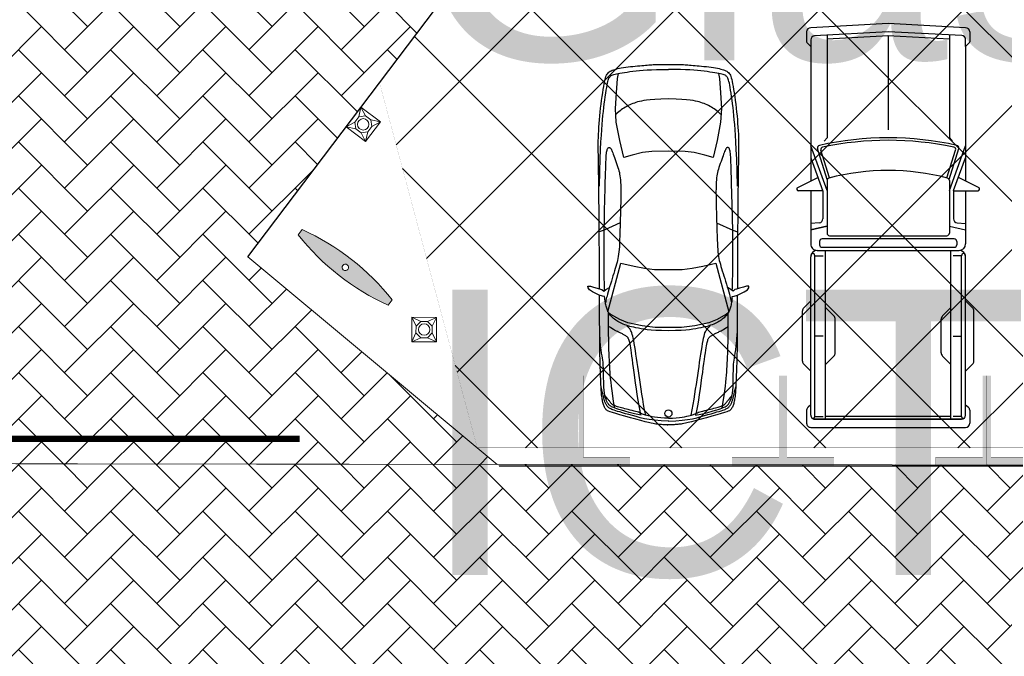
# Model space of a CAD drawing. Header units: millimetres. Extents: x 747415 to 1601423, y -236173 to 551995.
# Tile 229 of 256: x 971299 to 983374, y 145864 to 153669. Entities that reach past the tile are written whole.
import ezdxf
from ezdxf.lldxf.tags import DXFTag

# ---------------------------------------------------------------- set-up
doc = ezdxf.new("R2010")
doc.units = ezdxf.units.MM
doc.header["$LTSCALE"] = 100
doc.header["$MEASUREMENT"] = 0
doc.linetypes.add('DASHED2', pattern=[9.525, 6.35, -3.175])
doc.layers.get('0').update_dxf_attribs({"linetype": 'CONTINUOUS', "lineweight": 0})
for name, color, linetype in [('CONTROL_POINTS', 140, 'CONTINUOUS'), ('T--A9041_VERHARDING_Parkeren', 9, 'CONTINUOUS'), ('T--L9041_VERHARDING_Wegen', 7, 'CONTINUOUS'), ('T--L9064_Glasvezel', 54, 'CONTINUOUS'), ('T--L9082_INRICHTING_SPECIFIEK_Auto', 8, 'CONTINUOUS')]:
    doc.layers.add(name, color=color, linetype=linetype)
for name, color, linetype, lineweight in [('T--A9041_VERHARDING_Wegen', 21, 'CONTINUOUS', 0), ('T--A9042_BEPLANTING', 90, 'CONTINUOUS', 0), ('T--L9064_ICT', 170, 'ICT_LEIDING', 0), ('T--L9067_BEHEERVOORZIENING_Belijning', 7, 'DASHED2', 0), ('T--L9071_TERREINMEUBILAIR_Bank', 250, 'CONTINUOUS', 0)]:
    doc.layers.add(name, color=color, linetype=linetype, lineweight=lineweight)
doc.layers.add('T--A9072_BELIJNING', color=7, linetype='CONTINUOUS', lineweight=0, true_color=0xffffff)
doc.styles.get("Standard").update_dxf_attribs({"font": 'arial.ttf'})
tags = doc.linetypes.add('ICT_LEIDING', pattern='A,12.7,-5.08,["ICT",Standard,S=2.54,R=0,X=-2.54,Y=-1.27],-7.62', length=25.4).pattern_tags.tags
tags[6] = DXFTag(74, 10)

# ---------------------------------------------------------------- blocks, each defined once
blk = doc.blocks.new('auto107')
at = {"linetype": 'Continuous'}
for points in [[(1624, 1646), (1643, 1648), (1649, 1673), (1663, 1714), (1701, 1796), (1725, 1834), (1751, 1851), (1773, 1853), (1771, 1823), (1761, 1785), (1748, 1738), (1734, 1699), (1732, 1681), (1712, 1659), (1731, 1633), (1755, 1589)], [(72, 923), (73, 936), (74, 950), (75, 965), (76, 979), (78, 994), (79, 1008), (80, 1021), (82, 1035), (86, 1053), (91, 1077), (99, 1109), (110, 1151), (124, 1205), (141, 1267), (159, 1333), (178, 1399), (195, 1460), (210, 1512), (222, 1552), (232, 1580), (239, 1600), (245, 1613), (250, 1622), (256, 1628), (263, 1634), (270, 1640), (279, 1645), (288, 1650), (299, 1655), (309, 1660), (321, 1664), (333, 1667), (346, 1670), (360, 1673), (374, 1676), (388, 1678), (404, 1680), (421, 1683), (441, 1685), (465, 1687), (495, 1689), (531, 1691), (575, 1694), (624, 1696), (677, 1698), (730, 1700), (783, 1702), (832, 1704), (877, 1705), (927, 1706), (991, 1707), (1080, 1708), (1204, 1709), (1373, 1710), (1592, 1711), (1662, 1711)], [(117, 863), (120, 955), (127, 1033), (136, 1101), (147, 1161), (159, 1213), (172, 1262), (185, 1308), (197, 1351), (208, 1391), (219, 1428), (229, 1461), (237, 1489), (245, 1513), (251, 1532), (256, 1548), (261, 1561), (266, 1572), (271, 1581), (276, 1589), (281, 1597), (287, 1604), (293, 1610), (300, 1616), (307, 1622), (315, 1627), (322, 1631), (330, 1635), (338, 1639), (346, 1642), (354, 1645), (362, 1648), (370, 1650), (378, 1653), (386, 1655), (396, 1658), (407, 1660), (420, 1664), (435, 1668), (453, 1672), (476, 1678), (503, 1684), (536, 1691)], [(189, 1200), (208, 1282), (224, 1348), (238, 1401), (250, 1442), (260, 1473), (269, 1499), (276, 1520), (283, 1537), (289, 1551), (294, 1563), (300, 1572), (305, 1581), (312, 1588), (318, 1595), (326, 1601), (333, 1607), (341, 1612), (349, 1616), (357, 1621), (366, 1624), (375, 1628), (384, 1631), (394, 1634), (404, 1637), (415, 1641), (427, 1644), (440, 1647), (454, 1650), (470, 1652), (487, 1655), (505, 1656), (525, 1658), (546, 1659), (568, 1659), (591, 1660), (613, 1660), (636, 1661), (659, 1661), (681, 1662), (704, 1662), (726, 1663), (749, 1663), (771, 1664), (793, 1665), (816, 1666), (840, 1668), (864, 1671), (890, 1675), (917, 1680), (950, 1685), (990, 1691), (1041, 1697), (1107, 1703), (1190, 1709)], [(1738, 1711), (1849, 1712), (2125, 1713), (2402, 1715), (2663, 1717), (2889, 1718), (3067, 1720), (3202, 1722), (3301, 1724), (3373, 1725), (3428, 1726), (3472, 1726), (3514, 1726), (3555, 1726), (3596, 1725), (3637, 1723), (3678, 1721), (3722, 1719), (3766, 1715), (3812, 1711), (3860, 1707), (3907, 1702), (3955, 1697), (4003, 1691), (4050, 1685), (4096, 1678), (4140, 1672), (4181, 1665), (4218, 1659), (4252, 1653), (4280, 1648), (4304, 1643), (4325, 1637), (4342, 1632), (4357, 1626), (4369, 1619), (4380, 1611), (4390, 1602), (4398, 1592), (4406, 1580), (4413, 1568), (4419, 1555), (4424, 1541), (4429, 1525), (4434, 1508), (4439, 1489), (4443, 1468), (4447, 1444), (4451, 1418), (4455, 1390), (4459, 1361), (4463, 1331), (4466, 1301), (4469, 1272), (4472, 1244), (4475, 1217), (4477, 1192), (4479, 1168), (4481, 1146), (4483, 1125), (4484, 1106), (4486, 1088), (4487, 1070), (4488, 1052), (4488, 1033), (4489, 1013), (4489, 992), (4489, 968), (4490, 944), (4490, 918), (4490, 892), (4490, 866), (4490, 840), (4490, 813), (4490, 788), (4489, 763), (4489, 740), (4489, 718), (4488, 698), (4488, 680), (4487, 662), (4486, 644), (4484, 626), (4483, 607), (4481, 586), (4479, 564), (4477, 540), (4475, 515), (4472, 488), (4469, 460), (4466, 431), (4463, 401), (4459, 371), (4455, 341), (4451, 313), (4447, 287), (4443, 264), (4439, 243), (4434, 224), (4429, 207), (4424, 191), (4419, 177), (4413, 164), (4406, 151), (4398, 140), (4390, 130), (4380, 121), (4369, 113), (4357, 106), (4342, 100), (4325, 95), (4304, 89), (4280, 84), (4252, 79), (4218, 73), (4181, 66), (4140, 60), (4096, 53), (4050, 47), (4003, 41), (3955, 35), (3907, 30), (3860, 25), (3812, 20), (3766, 17), (3722, 13), (3678, 11), (3637, 8), (3596, 7), (3555, 6), (3514, 5), (3472, 5), (3428, 6), (3373, 7), (3301, 8), (3202, 10), (3067, 12), (2889, 13), (2663, 15), (2402, 17), (2125, 18), (1849, 20), (1738, 20)], [(2998, 1713), (3180, 1707), (3327, 1703), (3446, 1698), (3543, 1693), (3622, 1688), (3690, 1684), (3752, 1679), (3810, 1674), (3863, 1669), (3913, 1664), (3961, 1658), (4007, 1653), (4052, 1647), (4095, 1641), (4136, 1635), (4173, 1629), (4207, 1623), (4237, 1618), (4261, 1613), (4281, 1608), (4297, 1604), (4310, 1599), (4320, 1595), (4329, 1591), (4336, 1586), (4342, 1581), (4348, 1576), (4353, 1569), (4357, 1560), (4361, 1549), (4366, 1536), (4370, 1521), (4374, 1503), (4379, 1483), (4383, 1460), (4388, 1434), (4392, 1405), (4397, 1374), (4402, 1340), (4406, 1303), (4411, 1263), (4415, 1221), (4419, 1177), (4422, 1128), (4425, 1074), (4427, 1013), (4428, 944), (4429, 866)], [(154, 865), (155, 916), (158, 960), (162, 1000), (166, 1035), (171, 1065), (176, 1091), (181, 1113), (186, 1132), (191, 1147), (195, 1161), (200, 1172), (204, 1182), (208, 1191), (212, 1201), (216, 1210), (220, 1221), (225, 1234), (229, 1249), (235, 1268), (240, 1288), (246, 1311), (252, 1334), (258, 1358), (264, 1381), (269, 1402), (275, 1423), (280, 1442), (285, 1459), (289, 1475), (294, 1489), (297, 1501), (301, 1512), (304, 1521), (307, 1529), (310, 1536), (313, 1542), (316, 1548), (320, 1553), (324, 1558), (328, 1562), (333, 1567), (338, 1571), (344, 1576), (350, 1580), (357, 1585), (364, 1590), (370, 1595), (377, 1601), (384, 1606), (392, 1613), (401, 1620), (411, 1628), (424, 1637), (440, 1648)], [(189, 1203), (243, 1214), (305, 1226), (372, 1237), (443, 1248), (514, 1258), (584, 1268), (651, 1277), (713, 1286), (771, 1294), (824, 1301), (872, 1308), (915, 1314), (954, 1319), (987, 1324), (1016, 1329), (1041, 1333), (1062, 1337), (1080, 1341), (1095, 1344), (1107, 1347), (1117, 1351), (1125, 1354), (1132, 1358), (1138, 1361), (1143, 1365), (1148, 1369), (1152, 1374), (1156, 1379), (1160, 1384), (1164, 1390), (1168, 1397), (1172, 1405), (1177, 1413), (1181, 1421), (1186, 1430), (1190, 1439), (1195, 1448), (1199, 1458), (1204, 1468), (1208, 1479), (1214, 1490), (1219, 1501), (1226, 1513), (1233, 1527), (1242, 1541), (1252, 1558), (1263, 1577), (1276, 1600)], [(275, 1525), (356, 1538), (428, 1549), (490, 1557), (545, 1564), (594, 1570), (638, 1575), (679, 1579), (718, 1582), (755, 1584), (792, 1586), (829, 1588), (866, 1590), (906, 1592), (948, 1593), (991, 1595), (1035, 1596), (1081, 1597), (1129, 1598), (1177, 1599), (1227, 1600), (1278, 1600), (1330, 1600), (1384, 1600), (1439, 1600)], [(1624, 86), (1616, 87), (1606, 88), (1595, 89), (1583, 90), (1570, 92), (1556, 95), (1541, 98), (1527, 101), (1513, 105), (1500, 109), (1488, 113), (1476, 118), (1465, 123), (1454, 129), (1444, 135), (1434, 141), (1424, 148), (1414, 156), (1404, 164), (1395, 173), (1385, 183), (1375, 194), (1366, 206), (1356, 218), (1347, 232), (1338, 246), (1329, 261), (1321, 277), (1313, 294), (1306, 311), (1299, 329), (1292, 349), (1286, 370), (1279, 391), (1273, 415), (1267, 440), (1261, 468), (1255, 497), (1249, 530), (1243, 565), (1238, 606), (1233, 654), (1229, 711), (1227, 781), (1226, 866), (1227, 951), (1229, 1021), (1233, 1078), (1238, 1126), (1243, 1167), (1249, 1202), (1255, 1235), (1261, 1264), (1267, 1292), (1273, 1317), (1279, 1340), (1286, 1362), (1292, 1383), (1299, 1402), (1306, 1421), (1313, 1438), (1321, 1455), (1329, 1471), (1338, 1486), (1347, 1500), (1356, 1513), (1366, 1526), (1375, 1538), (1385, 1549), (1395, 1559), (1404, 1568), (1414, 1576), (1424, 1584), (1434, 1591), (1444, 1597), (1454, 1603), (1465, 1609), (1476, 1614), (1488, 1619), (1500, 1623), (1513, 1627), (1527, 1631), (1541, 1634), (1556, 1637), (1570, 1639), (1583, 1641), (1595, 1643), (1606, 1644), (1616, 1645), (1624, 1646)], [(1719, 1649), (1748, 1650), (1781, 1651), (1817, 1652), (1856, 1653), (1897, 1654), (1942, 1655), (1991, 1655), (2045, 1656), (2105, 1656), (2171, 1656), (2244, 1656), (2323, 1656), (2405, 1655), (2488, 1654), (2571, 1652), (2652, 1651), (2728, 1649), (2801, 1647), (2870, 1645), (2935, 1643), (2996, 1641), (3054, 1640), (3109, 1638), (3161, 1636), (3209, 1635), (3252, 1634), (3291, 1632), (3325, 1631), (3354, 1629), (3378, 1628), (3398, 1626), (3414, 1624), (3428, 1622), (3439, 1619), (3448, 1616), (3456, 1613), (3462, 1609), (3466, 1605), (3469, 1601), (3471, 1597), (3472, 1592), (3471, 1588), (3469, 1583), (3466, 1579), (3461, 1574), (3454, 1569), (3445, 1565), (3435, 1560), (3422, 1555), (3407, 1549), (3390, 1543), (3370, 1536), (3349, 1528), (3325, 1519), (3301, 1510), (3276, 1502), (3252, 1493), (3228, 1486), (3207, 1479), (3186, 1473), (3166, 1468), (3145, 1464), (3124, 1460), (3101, 1457), (3075, 1455), (3046, 1452), (3012, 1451), (2972, 1450), (2925, 1449), (2869, 1450), (2805, 1450), (2735, 1452), (2661, 1454), (2586, 1456), (2514, 1458), (2448, 1460), (2390, 1462), (2339, 1464), (2295, 1466), (2256, 1468), (2222, 1470), (2191, 1473), (2163, 1477), (2137, 1481), (2112, 1485), (2088, 1490), (2064, 1496), (2040, 1503), (2014, 1510), (1987, 1518), (1959, 1527), (1929, 1536), (1899, 1546), (1866, 1556), (1832, 1566), (1798, 1577), (1763, 1587), (1731, 1597), (1701, 1605), (1674, 1613), (1651, 1619), (1633, 1624), (1616, 1628), (1600, 1632), (1585, 1635), (1569, 1639)], [(4379, 253), (4318, 240), (4140, 229), (3949, 216), (3784, 226), (3559, 269), (3349, 319), (3376, 420), (3410, 550), (3421, 662), (3425, 866), (3421, 1070), (3410, 1182), (3376, 1312), (3349, 1413), (3559, 1463), (3784, 1505), (3949, 1516), (4140, 1503), (4318, 1492), (4379, 1479)], [(3875, 221), (3880, 226), (3896, 242), (3910, 258), (3923, 273), (3934, 288), (3945, 304), (3956, 320), (3966, 338), (3976, 356), (3986, 374), (3994, 392), (4003, 411), (4010, 429), (4017, 448), (4024, 467), (4030, 488), (4036, 511), (4041, 536), (4047, 564), (4052, 599), (4057, 643), (4061, 700), (4065, 773), (4068, 866), (4065, 959), (4061, 1032), (4057, 1089), (4052, 1133), (4047, 1168), (4041, 1196), (4036, 1221), (4030, 1244), (4024, 1265), (4017, 1284), (4010, 1303), (4003, 1321), (3994, 1339), (3986, 1358), (3976, 1376), (3966, 1394), (3956, 1411), (3945, 1428), (3934, 1444), (3923, 1459), (3910, 1474), (3896, 1490), (3880, 1506), (3875, 1511)], [(189, 1144), (256, 1158), (322, 1170), (385, 1181), (447, 1191), (507, 1200), (565, 1209), (622, 1217), (678, 1226), (732, 1233), (785, 1241), (836, 1249), (887, 1256), (936, 1264), (983, 1271), (1027, 1278), (1067, 1285), (1104, 1292), (1135, 1298), (1160, 1304), (1181, 1309), (1198, 1314), (1211, 1319), (1223, 1325), (1233, 1331), (1243, 1337), (1253, 1344), (1262, 1351), (1271, 1359), (1279, 1368), (1287, 1378)], [(1662, 21), (1592, 21), (1373, 22), (1204, 23), (1080, 24), (991, 25), (927, 26), (877, 27), (832, 28), (783, 30), (730, 32), (677, 34), (624, 36), (575, 38), (531, 41), (495, 43), (465, 45), (441, 47), (421, 49), (404, 51), (388, 54), (374, 56), (360, 59), (346, 62), (333, 65), (321, 68), (309, 72), (299, 77), (288, 81), (279, 87), (270, 92), (263, 98), (256, 104), (250, 110), (245, 119), (239, 132), (232, 151), (222, 180), (210, 220), (195, 272), (178, 333), (159, 399), (141, 465), (124, 527), (110, 581), (99, 623), (91, 655), (86, 679), (82, 697), (80, 711), (79, 724), (78, 738), (76, 752), (75, 767), (74, 782), (73, 796), (72, 809), (71, 820), (71, 831), (71, 840), (71, 849), (71, 858), (71, 866), (71, 874), (71, 883), (71, 892), (71, 901), (71, 912), (72, 923)], [(117, 869), (120, 777), (127, 698), (136, 631), (147, 571), (159, 519), (172, 470), (185, 424), (197, 381), (208, 341), (219, 304), (229, 271), (237, 243), (245, 219), (251, 200), (256, 184), (261, 171), (266, 160), (271, 151), (276, 143), (281, 135), (287, 128), (293, 121), (300, 116), (307, 110), (315, 105), (322, 101), (330, 97), (338, 93), (346, 90), (354, 87), (362, 84), (370, 82), (378, 79), (386, 77), (396, 74), (407, 71), (420, 68), (435, 64), (453, 60), (476, 54), (503, 48), (536, 41)], [(154, 866), (155, 816), (158, 771), (162, 732), (166, 697), (171, 667), (176, 641), (181, 619), (186, 600), (191, 584), (195, 571), (200, 560), (204, 550), (208, 540), (212, 531), (216, 521), (220, 510), (225, 498), (229, 482), (235, 464), (240, 443), (246, 421), (252, 398), (258, 374), (264, 351), (269, 330), (275, 309), (280, 290), (285, 273), (289, 257), (294, 243), (297, 231), (301, 220), (304, 211), (307, 203), (310, 196), (313, 189), (316, 184), (320, 179), (324, 174), (328, 169), (333, 165), (338, 161), (344, 156), (350, 152), (357, 147), (364, 142), (370, 137), (377, 131), (384, 125), (392, 119), (401, 112), (411, 104), (424, 94), (440, 83)], [(2998, 19), (3180, 24), (3327, 29), (3446, 34), (3543, 39), (3622, 43), (3690, 48), (3752, 53), (3810, 58), (3863, 63), (3913, 68), (3961, 73), (4007, 79), (4052, 85), (4095, 91), (4136, 97), (4173, 103), (4207, 108), (4237, 114), (4261, 119), (4281, 124), (4297, 128), (4310, 132), (4320, 137), (4329, 141), (4336, 145), (4342, 150), (4348, 156), (4353, 163), (4357, 172), (4361, 183), (4366, 195), (4370, 211), (4374, 228), (4379, 249), (4383, 272), (4388, 298), (4392, 326), (4397, 358), (4402, 392), (4406, 429), (4411, 468), (4415, 510), (4419, 555), (4422, 604), (4425, 658), (4427, 719), (4428, 787), (4429, 866)], [(189, 588), (256, 574), (322, 562), (385, 551), (447, 541), (507, 532), (565, 523), (622, 514), (678, 506), (732, 498), (785, 491), (836, 483), (887, 476), (936, 468), (983, 461), (1027, 454), (1067, 447), (1104, 440), (1135, 434), (1160, 428), (1181, 423), (1198, 418), (1211, 413), (1223, 407), (1233, 401), (1243, 395), (1253, 388), (1262, 381), (1271, 372), (1279, 363), (1287, 354)], [(189, 532), (208, 450), (224, 384), (238, 331), (250, 290), (260, 258), (269, 233), (276, 212), (283, 195), (289, 181), (294, 169), (300, 159), (305, 151), (312, 143), (318, 137), (326, 130), (333, 125), (341, 120), (349, 115), (357, 111), (366, 108), (375, 104), (384, 101), (394, 98), (404, 94), (415, 91), (427, 88), (440, 85), (454, 82), (470, 79), (487, 77), (505, 76), (525, 74), (546, 73), (568, 73), (591, 72), (613, 72), (636, 71), (659, 71), (681, 70), (704, 70), (726, 69), (749, 69), (771, 68), (793, 67), (816, 66), (840, 64), (864, 61), (890, 57), (917, 52), (950, 47), (990, 41), (1041, 34), (1107, 28), (1190, 23)], [(189, 529), (243, 518), (305, 506), (372, 495), (443, 484), (514, 474), (584, 464), (651, 455), (713, 446), (771, 438), (824, 431), (872, 424), (915, 418), (954, 413), (987, 408), (1016, 403), (1041, 399), (1062, 395), (1080, 391), (1095, 388), (1107, 384), (1117, 381), (1125, 378), (1132, 374), (1138, 371), (1143, 367), (1148, 363), (1152, 358), (1156, 353), (1160, 348), (1164, 341), (1168, 335), (1172, 327), (1177, 319), (1181, 311), (1186, 302), (1190, 293), (1195, 283), (1199, 274), (1204, 263), (1208, 253), (1214, 242), (1219, 230), (1226, 218), (1233, 205), (1242, 191), (1252, 174), (1263, 154), (1276, 132)], [(1719, 83), (1748, 82), (1781, 81), (1817, 80), (1856, 79), (1897, 78), (1942, 77), (1991, 76), (2045, 76), (2105, 76), (2171, 75), (2244, 76), (2323, 76), (2405, 77), (2488, 78), (2571, 79), (2652, 81), (2728, 83), (2801, 85), (2870, 87), (2935, 89), (2996, 91), (3054, 92), (3109, 94), (3161, 96), (3209, 97), (3252, 98), (3291, 100), (3325, 101), (3354, 102), (3378, 104), (3398, 106), (3414, 108), (3428, 110), (3439, 113), (3448, 116), (3456, 119), (3462, 123), (3466, 127), (3469, 131), (3471, 135), (3472, 140), (3471, 144), (3469, 149), (3466, 153), (3461, 158), (3454, 163), (3445, 167), (3435, 172), (3422, 177), (3407, 183), (3390, 189), (3370, 196), (3349, 204), (3325, 213), (3301, 221), (3276, 230), (3252, 239), (3228, 246), (3207, 253), (3186, 259), (3166, 264), (3145, 268), (3124, 272), (3101, 275), (3075, 277), (3046, 279), (3012, 281), (2972, 282), (2925, 283), (2869, 282), (2805, 282), (2735, 280), (2661, 278), (2586, 276), (2514, 274), (2448, 272), (2390, 270), (2339, 268), (2295, 266), (2256, 264), (2222, 261), (2191, 259), (2163, 255), (2137, 251), (2112, 247), (2088, 242), (2064, 236), (2040, 229), (2014, 222), (1987, 214), (1959, 205), (1929, 196), (1899, 186), (1866, 176), (1832, 166), (1798, 155), (1763, 145), (1731, 135), (1701, 127), (1674, 119), (1651, 113), (1633, 108), (1616, 104), (1600, 100), (1585, 96), (1569, 93)], [(275, 207), (356, 194), (428, 183), (490, 174), (545, 167), (594, 162), (638, 157), (679, 153), (718, 150), (755, 148), (792, 146), (829, 144), (866, 142), (906, 140), (948, 139), (991, 137), (1035, 136), (1081, 134), (1129, 133), (1177, 133), (1227, 132), (1278, 132), (1330, 132), (1384, 132), (1439, 132)], [(1624, 86), (1643, 84), (1649, 59), (1663, 18), (1701, -64), (1725, -102), (1751, -119), (1773, -121), (1771, -91), (1761, -54), (1748, -6), (1734, 33), (1732, 51), (1712, 73), (1731, 99), (1755, 142)]]:
    blk.add_lwpolyline(points, dxfattribs=at)
for points in [[(2550, 1457), (2457, 1654), (2439, 1715)], [(2550, 275), (2457, 78), (2439, 17)]]:
    blk.add_lwpolyline(points)
blk.add_lwpolyline([(2053, 284), (1459, 124), (1425, 160), (1361, 270), (1323, 369), (1284, 541), (1264, 704), (1264, 866), (1264, 1028), (1284, 1190), (1323, 1363), (1361, 1462), (1425, 1571), (1459, 1608), (2053, 1448), (2017, 1287), (1993, 1159), (1978, 1035), (1978, 943), (1978, 866), (1978, 789), (1978, 697), (1993, 573), (2017, 444)], close=True, dxfattribs=at)
blk.add_circle((211, 866), 43.8, dxfattribs=at)
at = {"layer": 'CONTROL_POINTS', "color": 255}
blk.add_circle((71, 870), 0.0123, dxfattribs=at)
at = {"layer": 'CONTROL_POINTS', "color": 1}
blk.add_point((71, 878), dxfattribs=at)
blk.add_point((71, 878), dxfattribs=at)
blk.add_point((71, 878), dxfattribs=at)
blk = doc.blocks.new('auto92')
for points in [[(-2936, 1115), (-3065, 862)], [(-2902, 802), (-2902, 1102)], [(-4850, 1000), (-4727, 1000)], [(-4713, 994), (-4669, 950), (-4754, 950)], [(-1550, 950), (-1464, 1035)], [(-810, 1050), (-1429, 1050)], [(-690, 950), (-775, 1035)], [(-277, 950), (-249, 983)], [(-211, 1000), (-50, 1000)], [(-4900, 950), (-4950, 0), (-4900, -950)], [(-4804, 903), (-4850, 0), (-4800, -903)], [(-4669, 950), (-3020, 950)], [(-2905, 750), (-3450, 950)], [(-3040, 747), (-3419, 865)], [(-2905, 803), (-3305, 950)], [(-2902, 950), (-2249, 950)], [(-2507, 846), (-2498, 950)], [(-2466, 752), (-2421, 950)], [(-2169, -870), (-2169, 870)], [(-2126, 909), (-2128, 911)], [(-135, 900), (-2105, 900), (-2105, 797)], [(-150, 950), (-2089, 950)], [(-1120, 797), (-1120, 900)], [(-134, 900), (-134, 797)], [(0, -950), (0, 950)], [(-4812, 750), (-3550, 750), (-3510, 784)], [(-4761, 750), (-4800, -3)], [(-3058, 721), (-3397, 827)], [(-3027, 750), (-2380, 750)], [(-2887, 800), (-2557, 800)], [(-2310, 811), (-2310, 0), (-2310, -811)], [(-2280, 841), (-2239, 841)], [(-2209, -811), (-2209, 0), (-2209, 811)], [(-100, 770), (-2169, 770)], [(-1470, 770), (-1367, 668)], [(-770, 770), (-872, 668)], [(-132, 770), (-132, -770)], [(-2350, -720), (-2350, 720)], [(-915, 650), (-1325, 650)], [(-4800, 3), (-4759, -750)], [(-4800, 0), (-3648, 0)], [(-3058, -721), (-3397, -827)], [(-1470, -770), (-1367, -668)], [(-915, -650), (-1325, -650)], [(-770, -770), (-872, -668)], [(-4809, -750), (-3550, -750), (-3510, -784)], [(-2905, -750), (-3450, -950)], [(-3040, -747), (-3419, -865)], [(-3305, -950), (-2896, -800), (-2557, -800)], [(-3027, -750), (-2380, -750)], [(-2902, -802), (-2902, -1102)], [(-2280, -841), (-2239, -841)], [(-100, -770), (-2169, -770)], [(-135, -900), (-2105, -900), (-2105, -797)], [(-1120, -797), (-1120, -900)], [(-134, -900), (-134, -797)], [(-4750, -950), (-4669, -950), (-4713, -994)], [(-4669, -950), (-3020, -950)], [(-2936, -1115), (-3065, -862)], [(-2902, -950), (-2249, -950)], [(-2507, -846), (-2498, -950)], [(-2126, -909), (-2128, -911)], [(-150, -950), (-2089, -950)], [(-1550, -950), (-1464, -1035)], [(-690, -950), (-775, -1035)], [(-277, -950), (-249, -983)], [(-4850, -1000), (-4727, -1000)], [(-810, -1050), (-1429, -1050)], [(-211, -1000), (-50, -1000)]]:
    blk.add_lwpolyline(points)
for points in [[(-100, -900), (-100, 900)], [(-2466, -752), (-2421, -950)]]:
    blk.add_lwpolyline(points, close=True)
for centre, radius, start, end in [((-2922, 1102), 20, 0, 136.7315), ((-4850, 950), 50, 90, 180), ((-4727, 980), 20, 45, 90), ((-1429, 1000), 50, 90, 135), ((-810, 1000), 50, 45, 90), ((-211, 950), 50, 90, 139.4454), ((-50, 950), 50, 0, 90), ((-4754, 900), 50, 90, 177.0625), ((-3428, 837), 30, 72.646, 167.4422), ((-2557, 850), 50, 270, 355.0929), ((-2249, 870), 80, 0, 90), ((-2089, 870), 80, 90, 180), ((-2114, 925), 20, 113.9023, 225), ((-2105, 930), 30, 225, 270), ((-2089, 870), 80, 90, 113.9023), ((-150, 900), 50, 0, 90), ((-137, 924), 23.9, 277.2806, 39.8089), ((328, 0), 3878, 167.4422, 192.5578), ((328, 0), 3848, 167.9319, 192.0681), ((-3406, 798), 30, 72.646, 167.9319), ((-287, 0), 2863, 165.2743, 194.7257), ((-3027, 720), 30, 90, 165.2743), ((-2887, 850), 50, 249.8465, 270), ((-2380, 720), 30, 0, 90), ((-2280, 811), 30, 90, 180), ((-2239, 811), 30, 0, 90), ((-1325, 710), 60, 225, 270), ((-915, 710), 60, 270, 315), ((-2380, -720), 30, 270, 0), ((-1325, -710), 60, 90, 135), ((-915, -710), 60, 45, 90), ((-3428, -837), 30, 192.5578, 287.354), ((-3406, -798), 30, 192.0681, 287.354), ((-3027, -720), 30, 194.7257, 270), ((-2557, -850), 50, 4.9071, 90), ((-2280, -811), 30, 180, 270), ((-2280, -811), 30, 180, 270), ((-2239, -811), 30, 270, 0), ((-4850, -950), 50, 180, 270), ((-4750, -900), 50, 180, 270), ((-2249, -870), 80, 270, 0), ((-2089, -870), 80, 180, 270), ((-2089, -870), 80, 180, 270), ((-2114, -925), 20, 135, 246.0977), ((-2105, -930), 30, 90, 135), ((-2089, -870), 80, 246.0977, 270), ((-150, -900), 50, 270, 0), ((-137, -924), 23.9, 320.1911, 82.7194), ((-50, -950), 50, 270, 0), ((-4727, -980), 20, 270, 315), ((-1429, -1000), 50, 225, 270), ((-810, -1000), 50, 270, 315), ((-211, -950), 50, 220.5546, 270), ((-2922, -1102), 20, 223.2685, 0)]:
    blk.add_arc(centre, radius, start, end)
blk = doc.blocks.new('*U179')
at = {"layer": 'T--L9071_TERREINMEUBILAIR_Bank', "linetype": 'Continuous'}
for points in [[(-300, 0), (0, 0), (0, -300), (-300, -300)], [(-191, -50), (-250, -109), (-250, -191), (-191, -250), (-109, -250), (-50, -191), (-50, -109), (-109, -50)]]:
    blk.add_lwpolyline(points, close=True, dxfattribs=at)
for points in [[(-109, -50), (0, 0)], [(-50, -109), (0, 0)], [(-250, -109), (-300, 0)], [(-191, -50), (-300, 0)], [(-250, -191), (-300, -300)], [(-50, -191), (0, -300)], [(-191, -250), (-300, -300)], [(-109, -250), (0, -300)]]:
    blk.add_lwpolyline(points, dxfattribs=at)
blk.add_circle((-150, -150), 70, dxfattribs=at)
blk = doc.blocks.new('9041_parkeerplaats_2500x5000_hoeklijn')
at = {"layer": 'T--A9072_BELIJNING', "linetype": 'Continuous'}
h = blk.add_hatch(color=256, dxfattribs=at)
h.paths.add_polyline_path([(-1200, -1390), (-1250, -1390), (-1250, -2500), (-625, -2500), (-625, -2390), (-1200, -2390)])
h.paths.add_polyline_path([(1250, -1390), (1200, -1390), (1200, -2390), (625, -2390), (625, -2500), (1250, -2500)])
at = {"layer": 'T--L9067_BEHEERVOORZIENING_Belijning', "const_width": 1}
for points in [[(-1200, -1390), (-1250, -1390), (-1250, -2500), (-625, -2500), (-625, -2390), (-1200, -2390)], [(1250, -1390), (1200, -1390), (1200, -2390), (625, -2390), (625, -2500), (1250, -2500)]]:
    blk.add_lwpolyline(points, close=True, dxfattribs=at)
blk = doc.blocks.new('*U239')
at = {"layer": 'T--L9067_BEHEERVOORZIENING_Belijning'}
blk.add_blockref('9041_parkeerplaats_2500x5000_hoeklijn', (0, 1945, 0), dxfattribs=at)
blk = doc.blocks.new('*U240')
at = {"layer": 'T--L9067_BEHEERVOORZIENING_Belijning', "color": 0, "linetype": 'ByBlock', "lineweight": -2, "transparency": 16777216}
for p in [(0, 0), (2500, 0), (5000, 0)]:
    blk.add_blockref('*U239', p, dxfattribs=at)

msp = doc.modelspace()

# ---------------------------------------------------------------- hatches: boundary and pattern name
at = {"layer": 'T--A9041_VERHARDING_Parkeren', "linetype": 'Continuous'}
h = msp.add_hatch(dxfattribs=at)
h.set_pattern_fill('ANSI37', color=256, scale=10000, style=0)
h.paths.add_polyline_path([(975710.915, 152897.245), (976910.753, 148419.389), (994610.753, 148419.389), (1009810.753, 148519.389), (1025986.379, 148519.389), (1025986.379, 157525.106), (979230.425, 157525.106)])
at = {"layer": 'T--A9041_VERHARDING_Wegen', "linetype": 'Continuous'}
h = msp.add_hatch(dxfattribs=at)
h.set_pattern_fill('AR-HBONE', color=256, scale=100, style=0)
h.paths.add_polyline_path([(974095.46, 150760.903), (977211.839, 154882.128), (978964.758, 157185.293), (979097.591, 157355.199), (971708.485, 157355.199), (970655.622, 155880.497), (968796.594, 153364.202), (967032.719, 150829.257), (965344.614, 148230.115), (977154.911, 148216.319)])
h = msp.add_hatch(dxfattribs=at)
h.set_pattern_fill('AR-HBONE', color=256, scale=100, style=0)
h.paths.add_polyline_path([(995315.38, 148195.106), (965344.614, 148230.115), (964447.518, 146872.465), (962109.147, 143295.106), (1009910.753, 143295.106), (1009910.753, 143549.389)])
edge = h.paths.add_edge_path(flags=17)
edge.add_line((995315.38, 148195.106), (1009910.753, 143549.389))
at = {"layer": 'T--A9042_BEPLANTING'}
h = msp.add_hatch(dxfattribs=at)
h.set_pattern_fill('GRASS', color=256, scale=1500, style=0)
edge = h.paths.add_edge_path()
edge.add_line((1194589.183, 247525.193), (1194593.64, 247264.881))
edge.add_line((1194593.64, 247264.881), (1189597.042, 247120.843))
edge.add_line((1189597.042, 247120.843), (1179615.176, 246734.424))
edge.add_line((1179615.176, 246734.424), (1169673.169, 246260.926))
edge.add_line((1169673.169, 246260.926), (1159743.156, 245284.429))
edge.add_line((1159743.156, 245284.429), (1149794.302, 244232.037))
edge.add_line((1149794.302, 244232.037), (1139904.319, 243419.621))
edge.add_line((1139904.319, 243419.621), (1138613.747, 243325.021))
edge.add_line((1138613.747, 243325.021), (1135690.007, 243117.197))
edge.add_line((1135690.007, 243117.197), (1132771.926, 242932.503))
edge.add_line((1132771.926, 242932.503), (1129859.398, 242758.599))
edge.add_line((1129859.398, 242758.599), (1126616.556, 242566.575))
edge.add_line((1126616.556, 242566.575), (1123385.964, 242364.695))
edge.add_line((1123385.964, 242364.695), (1120184.728, 242139.833))
edge.add_line((1120184.728, 242139.833), (1117014.113, 241880.011))
edge.add_line((1117014.113, 241880.011), (1113876.289, 241570.228))
edge.add_line((1113876.289, 241570.228), (1110773.76, 241198.319))
edge.add_line((1110773.76, 241198.319), (1107692.214, 240764.72))
edge.add_line((1107692.214, 240764.72), (1104624.361, 240306.925))
edge.add_line((1104624.361, 240306.925), (1101572.465, 239835.828))
edge.add_line((1101572.465, 239835.828), (1100403.086, 239650.924))
edge.add_line((1100403.086, 239650.924), (1097780.987, 239217.99))
edge.add_line((1097780.987, 239217.99), (1095157.329, 238732.83))
edge.add_line((1095157.329, 238732.83), (1092526.922, 238274.052))
edge.add_line((1092526.922, 238274.052), (1089457.602, 237766.051))
edge.add_line((1089457.602, 237766.051), (1086388.73, 237224.846))
edge.add_line((1086388.73, 237224.846), (1083401.545, 236651.668))
edge.add_line((1083401.545, 236651.668), (1080469.385, 236024.459))
edge.add_line((1080469.385, 236024.459), (1077519.444, 235269.823))
edge.add_line((1077519.444, 235269.823), (1074567.867, 234454.498))
edge.add_line((1074567.867, 234454.498), (1071611.505, 233602.32))
edge.add_line((1071611.505, 233602.32), (1068661.406, 232725.291))
edge.add_line((1068661.406, 232725.291), (1065719.424, 231822.381))
edge.add_line((1065719.424, 231822.381), (1062684.54, 230856.109))
edge.add_line((1062684.54, 230856.109), (1059866.196, 229920.836))
edge.add_line((1059866.196, 229920.836), (1056845.381, 228880.035))
edge.add_line((1056845.381, 228880.035), (1054034.15, 227860.451))
edge.add_line((1054034.15, 227860.451), (1051908.682, 227043.859))
edge.add_line((1051908.682, 227043.859), (1051192.354, 226766.278))
edge.add_line((1051192.354, 226766.278), (1050671.69, 226564.519))
edge.add_line((1050671.69, 226564.519), (1049927.631, 226262.62))
edge.add_line((1049927.631, 226262.62), (1049070.32, 225903.54))
edge.add_line((1049070.32, 225903.54), (1048360.834, 225606.376))
edge.add_line((1048360.834, 225606.376), (1045574.185, 224396.868))
edge.add_line((1045574.185, 224396.868), (1042746.023, 223102.062))
edge.add_line((1042746.023, 223102.062), (1039916.204, 221736.561))
edge.add_line((1039916.204, 221736.561), (1037264.038, 220364.549))
edge.add_line((1037264.038, 220364.549), (1036639.036, 220037.907))
edge.add_line((1036639.036, 220037.907), (1035761.731, 219567.084))
edge.add_line((1035761.731, 219567.084), (1034455.173, 218860.02))
edge.add_line((1034455.173, 218860.02), (1031834.519, 217415.207))
edge.add_line((1031834.519, 217415.207), (1029063.532, 215837.52))
edge.add_line((1029063.532, 215837.52), (1026493.513, 214322.916))
edge.add_line((1026493.513, 214322.916), (1023661.374, 212596.81))
edge.add_line((1023661.374, 212596.81), (1021148.701, 211011.913))
edge.add_line((1021148.701, 211011.913), (1018664.489, 209394.723))
edge.add_line((1018664.489, 209394.723), (1016111.63, 207674.051))
edge.add_line((1016111.63, 207674.051), (1013541.964, 205866.676))
edge.add_line((1013541.964, 205866.676), (1011054.819, 204060.939))
edge.add_line((1011054.819, 204060.939), (1008551.61, 202180.933))
edge.add_line((1008551.61, 202180.933), (1006071.977, 200261.271))
edge.add_line((1006071.977, 200261.271), (1003623.026, 198305.877))
edge.add_line((1003623.026, 198305.877), (1001255.469, 196356.541))
edge.add_line((1001255.469, 196356.541), (998895.97, 194358.237))
edge.add_line((998895.97, 194358.237), (996592.894, 192340.973))
edge.add_line((996592.894, 192340.973), (994271.188, 190253.094))
edge.add_line((994271.188, 190253.094), (992089.799, 188232.713))
edge.add_line((992089.799, 188232.713), (989855.126, 186096.735))
edge.add_line((989855.126, 186096.735), (987565.682, 183840.779))
edge.add_line((987565.682, 183840.779), (985556.73, 181812.43))
edge.add_line((985556.73, 181812.43), (983340.235, 179499.914))
edge.add_line((983340.235, 179499.914), (981234.422, 177237.565))
edge.add_line((981234.422, 177237.565), (979162.94, 174943.215))
edge.add_line((979162.94, 174943.215), (977214.691, 172724.59))
edge.add_line((977214.691, 172724.59), (975036.892, 170165.071))
edge.add_line((975036.892, 170165.071), (973160.412, 167901.106))
edge.add_line((973160.412, 167901.106), (971300.145, 165540.186))
edge.add_line((971300.145, 165540.186), (970653.489, 164750.347))
edge.add_line((970653.489, 164750.347), (969323.906, 163031.694))
edge.add_line((969323.906, 163031.694), (967532.389, 160664.585))
edge.add_line((967532.389, 160664.585), (965620.33, 158124.446))
edge.add_line((965620.33, 158124.446), (963729.485, 155559.861))
edge.add_line((963729.485, 155559.861), (962160.024, 153368.205))
edge.add_line((962160.024, 153368.205), (960583.853, 151476.839))
edge.add_line((960583.853, 151476.839), (957868.106, 147829.141))
edge.add_line((957868.106, 147829.141), (955546.579, 144354.957))
edge.add_line((955546.579, 144354.957), (952781.766, 139999.101))
edge.add_line((952781.766, 139999.101), (950228.309, 135925.671))
edge.add_line((950228.309, 135925.671), (947689.507, 131669.07))
edge.add_line((947689.507, 131669.07), (945836.511, 128467.426))
edge.add_line((945836.511, 128467.426), (939785.242, 117718.876))
edge.add_line((939785.242, 117718.876), (930712.869, 102774.401))
edge.add_line((930712.869, 102774.401), (922173.53, 90199.799))
edge.add_arc((831492.457, 157259.067), 112782.989, 306.60619454, 323.5168236, ccw=False)
edge.add_line((898746.269, 66722.183), (906881.323, 58450.839))
edge.add_arc((1039056.702, -43733.649), 167068.849, 138.06483794, 142.29247104, ccw=False)
edge.add_line((914773.924, 67916.66), (924725.806, 83316.857))
edge.add_line((924725.806, 83316.857), (935036.865, 100427.915))
edge.add_line((935036.865, 100427.915), (938271.243, 105214.41))
edge.add_line((938271.243, 105214.41), (944567.151, 115601.153))
edge.add_line((944567.151, 115601.153), (949536.685, 124088.131))
edge.add_line((949536.685, 124088.131), (954824.472, 132626.587))
edge.add_line((954824.472, 132626.587), (959827.89, 140132.671))
edge.add_line((959827.89, 140132.671), (963059.812, 145135.12))
edge.add_line((963059.812, 145135.12), (965500.197, 148828.356))
edge.add_line((965500.197, 148828.356), (966613.361, 150562.786))
edge.add_line((966613.361, 150562.786), (968025.373, 152669.584))
edge.add_line((968025.373, 152669.584), (969925.147, 155201.552))
edge.add_line((969925.147, 155201.552), (971712.101, 157704.465))
edge.add_line((971712.101, 157704.465), (973307.285, 159791.446))
edge.add_line((973307.285, 159791.446), (974380.773, 161326.936))
edge.add_line((974380.773, 161326.936), (975513.5, 162711.848))
edge.add_line((975513.5, 162711.848), (977022.752, 164676.523))
edge.add_line((977022.752, 164676.523), (979125.989, 167160.936))
edge.add_line((979125.989, 167160.936), (980701.644, 168861.659))
edge.add_line((980701.644, 168861.659), (983077.997, 171627.505))
edge.add_line((983077.997, 171627.505), (985074.319, 173856.029))
edge.add_line((985074.319, 173856.029), (986909.132, 175828.505))
edge.add_line((986909.132, 175828.505), (989063.699, 178159.256))
edge.add_line((989063.699, 178159.256), (991154.428, 180245.145))
edge.add_line((991154.428, 180245.145), (993121.205, 182057.606))
edge.add_line((993121.205, 182057.606), (995324.494, 184142.051))
edge.add_line((995324.494, 184142.051), (997280.219, 186006.612))
edge.add_line((997280.219, 186006.612), (999623.744, 188200.448))
edge.add_line((999623.744, 188200.448), (1002349.065, 190608.065))
edge.add_line((1002349.065, 190608.065), (1004754.956, 192653.066))
edge.add_line((1004754.956, 192653.066), (1007294.928, 194741.918))
edge.add_line((1007294.928, 194741.918), (1008978.786, 196161.928))
edge.add_line((1008978.786, 196161.928), (1011076.047, 197755.95))
edge.add_line((1011076.047, 197755.95), (1013065.241, 199247.814))
edge.add_line((1013065.241, 199247.814), (1015821.037, 201346.882))
edge.add_line((1015821.037, 201346.882), (1017686.716, 202722.52))
edge.add_line((1017686.716, 202722.52), (1020957.031, 204817.97))
edge.add_line((1020957.031, 204817.97), (1023228.197, 206313.401))
edge.add_line((1023228.197, 206313.401), (1026470.58, 208376.744))
edge.add_line((1026470.58, 208376.744), (1028603.548, 209658.432))
edge.add_line((1028603.548, 209658.432), (1030968.801, 211111.637))
edge.add_line((1030968.801, 211111.637), (1032974.557, 212278.47))
edge.add_line((1032974.557, 212278.47), (1034989.373, 213415.47))
edge.add_line((1034989.373, 213415.47), (1036654.679, 214452.728))
edge.add_line((1036654.679, 214452.728), (1038246.03, 215241.653))
edge.add_line((1038246.03, 215241.653), (1039948.347, 216202.761))
edge.add_line((1039948.347, 216202.761), (1041825.775, 217172.039))
edge.add_line((1041825.775, 217172.039), (1043014.131, 217759.859))
edge.add_line((1043014.131, 217759.859), (1045164.207, 218821.145))
edge.add_line((1045164.207, 218821.145), (1047341.541, 219812.404))
edge.add_line((1047341.541, 219812.404), (1050071.07, 221013.985))
edge.add_line((1050071.07, 221013.985), (1051244.22, 221490.97))
edge.add_line((1051244.22, 221490.97), (1052347.556, 221956.97))
edge.add_line((1052347.556, 221956.97), (1053649.506, 222430.47))
edge.add_line((1053649.506, 222430.47), (1054533.126, 222784.97))
edge.add_line((1054533.126, 222784.97), (1056086.056, 223306.47))
edge.add_line((1056086.056, 223306.47), (1057869.317, 223968.97))
edge.add_line((1057869.317, 223968.97), (1060574.556, 224929.97))
edge.add_line((1060574.556, 224929.97), (1063483.693, 225922.97))
edge.add_line((1063483.693, 225922.97), (1065608.903, 226631.593))
edge.add_line((1065608.903, 226631.593), (1069173.064, 227676.47))
edge.add_line((1069173.064, 227676.47), (1072281.977, 228625.637))
edge.add_line((1072281.977, 228625.637), (1075375.394, 229611.47))
edge.add_line((1075375.394, 229611.47), (1077123.927, 230119.62))
edge.add_line((1077123.927, 230119.62), (1080375.394, 230986.97))
edge.add_line((1080375.394, 230986.97), (1082892.594, 231747.063))
edge.add_line((1082892.594, 231747.063), (1087287.423, 232727.295))
edge.add_line((1087287.423, 232727.295), (1089726.851, 233304.236))
edge.add_line((1089726.851, 233304.236), (1092683.446, 233905.227))
edge.add_line((1092683.446, 233905.227), (1095564.394, 234529.046))
edge.add_line((1095564.394, 234529.046), (1098820.303, 235134.124))
edge.add_line((1098820.303, 235134.124), (1101429.17, 235680.801))
edge.add_line((1101429.17, 235680.801), (1102775.394, 235932.97))
edge.add_line((1102775.394, 235932.97), (1105482.445, 236248.973))
edge.add_line((1105482.445, 236248.973), (1107758.807, 236612.397))
edge.add_line((1107758.807, 236612.397), (1110496.735, 236978.709))
edge.add_line((1110496.735, 236978.709), (1115376.091, 237663.748))
edge.add_line((1115376.091, 237663.748), (1120160.891, 238162.648))
edge.add_line((1120160.891, 238162.648), (1122883.614, 238303.454))
edge.add_line((1122883.614, 238303.454), (1125390.669, 238461.915))
edge.add_line((1125390.669, 238461.915), (1128123.405, 238391.97))
edge.add_line((1128123.405, 238391.97), (1132768.171, 238736.47))
edge.add_line((1132768.171, 238736.47), (1135790.587, 239107.966))
edge.add_line((1135790.587, 239107.966), (1138342.94, 239481.456))
edge.add_line((1138342.94, 239481.456), (1142060.43, 239524.47))
edge.add_line((1142060.43, 239524.47), (1147419.918, 239838.053))
edge.add_line((1147419.918, 239838.053), (1152508.673, 240937.759))
edge.add_line((1152508.673, 240937.759), (1161790.445, 241405.25))
edge.add_line((1161790.445, 241405.25), (1166293.104, 242414.317))
edge.add_line((1166293.104, 242414.317), (1170003.913, 243136.47))
edge.add_line((1170003.913, 243136.47), (1182817.631, 243902.97))
edge.add_line((1182817.631, 243902.97), (1191677.387, 244103.47))
edge.add_line((1191677.387, 244103.47), (1200992.076, 244164.47))
edge.add_line((1200992.076, 244164.47), (1212315.556, 244345.47))
edge.add_line((1212315.556, 244345.47), (1212435.36, 247419.97))
edge.add_line((1212435.36, 247419.97), (1205479.36, 247503.517))
edge.add_line((1205479.36, 247503.517), (1202606.248, 247460.622))
edge.add_line((1202606.248, 247460.622), (1194593.64, 247264.881))
at = {"layer": 'T--L9071_TERREINMEUBILAIR_Bank'}
h = msp.add_hatch(color=256, dxfattribs=at)
edge = h.paths.add_edge_path()
edge.add_line((974764.703, 151094.693), (974715.425, 151031.672))
edge.add_arc((977016.14, 152837.628), 2924.853, 218.1302829, 245.8240785)
edge.add_line((975818.297, 150169.307), (975867.575, 150232.328))
edge.add_arc((973566.86, 148426.372), 2924.853, 38.1302829, 65.8240785)
edge = h.paths.add_edge_path(flags=16)
edge.add_arc((975291.5, 150632), 40, 141.9771807, 321.9771807, ccw=False)
edge.add_arc((975291.5, 150632), 40, -38.0228193, 141.9771807, ccw=False)

# ---------------------------------------------------------------- linework, layer by layer
at = {"layer": 'T--A9041_VERHARDING_Parkeren', "linetype": 'Continuous', "const_width": 1}
msp.add_lwpolyline([(975710.915, 152897.245), (976910.753, 148419.389), (994610.753, 148419.389), (1009810.753, 148519.389), (1009810.753, 148519.389), (1025986.379, 148519.389), (1025986.379, 148519.389), (1025986.379, 148519.389), (1025986.379, 157525.106), (1025986.379, 157525.106), (979230.425, 157525.106)], close=True, dxfattribs=at)
at = {"layer": 'T--A9041_VERHARDING_Wegen', "linetype": 'Continuous'}
for points in [[(974095.46, 150760.903), (977211.839, 154882.128), (978964.758, 157185.293), (979097.591, 157355.199), (971708.485, 157355.199), (970655.622, 155880.497), (968796.594, 153364.202), (967032.719, 150829.257), (965344.614, 148230.115), (977154.911, 148216.319)], [(995315.38, 148195.106), (965344.614, 148230.115), (964447.518, 146872.465), (962109.147, 143295.106), (1009910.753, 143295.106), (1009910.753, 143549.389)]]:
    msp.add_lwpolyline(points, close=True, dxfattribs=at)
at = {"layer": 'T--L9041_VERHARDING_Wegen'}
msp.add_line((995315.38, 148195.106), (977180.417, 148195.106), dxfattribs=at)
msp.add_lwpolyline([(974095.46, 150760.903), (977211.839, 154882.128), (978964.758, 157185.293), (979089.7, 157345.106)], dxfattribs=at)
at = {"layer": 'T--L9041_VERHARDING_Wegen', "const_width": 1}
msp.add_lwpolyline([(974095.46, 150760.903), (977180.417, 148195.106)], dxfattribs=at)
at = {"layer": 'T--L9064_ICT', "lineweight": 0, "const_width": 75}
msp.add_lwpolyline([(949875.5, 148529.764), (974733.231, 148529.764)], dxfattribs=at)
at = {"layer": 'T--L9071_TERREINMEUBILAIR_Bank'}
for points in [[(974764.703, 151094.693), (974715.425, 151031.672, 0.121428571), (975818.297, 150169.307), (975867.575, 150232.328, 0.121428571)], [(975323.011, 150607.361, -1), (975259.989, 150656.639, -1)]]:
    msp.add_lwpolyline(points, format="xyb", close=True, dxfattribs=at)

# ---------------------------------------------------------------- block references
at = {"layer": 'T--L9067_BEHEERVOORZIENING_Belijning'}
msp.add_blockref('*U240', (979408.977, 148750.106, 0.5), dxfattribs=at)
at = {"layer": 'T--L9071_TERREINMEUBILAIR_Bank'}
for p, rotation in [((975722.016, 152414.538), 322.9042379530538), ((976408.977, 150019.389), 359.9266564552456)]:
    msp.add_blockref('*U179', p, dxfattribs=dict(at, rotation=rotation))
at = {"layer": 'T--L9082_INRICHTING_SPECIFIEK_Auto'}
for name, p, rotation in [('auto92', (981949.5, 148670.5), 270), ('auto107', (980120.444, 148630.013), 90)]:
    msp.add_blockref(name, p, dxfattribs=dict(at, rotation=rotation))

# ---------------------------------------------------------------- texts
at = {"layer": 'T--L9064_Glasvezel'}
msp.add_text('Glasvezel', height=3000, dxfattribs=at).set_placement((976152.603, 153172.339))
at = {"layer": 'T--L9064_ICT'}
msp.add_text('ICT', height=3500, dxfattribs=at).set_placement((976152.603, 146858.939))

doc.saveas('drawing.dxf')
